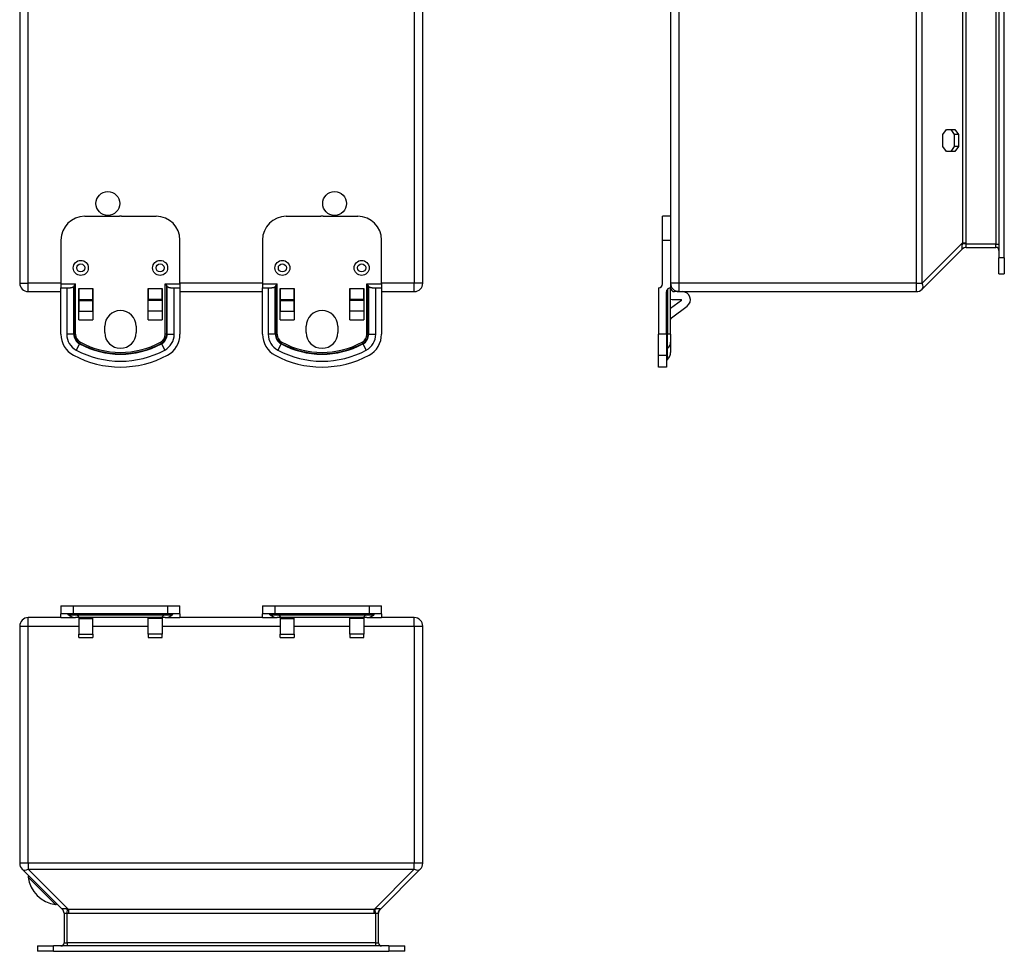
# Model space of a CAD drawing. Header units: inches. Extents: x 2.5 to 31.4, y 3 to 21.5.
# Tile 1 of 5: x 2.5 to 12.3, y 3 to 12.2. Entities that reach past the tile are written whole.
import ezdxf

# ---------------------------------------------------------------- set-up
doc = ezdxf.new("R2010")
doc.units = ezdxf.units.IN
doc.header["$MEASUREMENT"] = 0
doc.layers.add('Visible Edges(ANSI)', color=7, linetype='Continuous', lineweight=25)
doc.layers.add('Visible Tangent Edges(ANSI)', color=7, linetype='Continuous', lineweight=25)

msp = doc.modelspace()

# ---------------------------------------------------------------- linework, layer by layer
at = {"layer": 'Visible Edges(ANSI)'}
for p, q in [((2.5187, 15.4655), (2.5187, 9.6335)), ((6.5187, 9.6335), (6.5187, 15.4655)), ((8.977, 15.4655), (8.977, 9.6335)), ((12.236, 15.214), (12.236, 9.8849)), ((12.289, 9.8849), (12.289, 15.214)), ((11.6793, 11.1085), (11.7146, 11.1585)), ((11.7146, 11.1585), (11.7981, 11.1585)), ((11.796, 11.1085), (11.7606, 11.1585)), ((11.7981, 11.1585), (11.8334, 11.1085)), ((11.6793, 10.9905), (11.6793, 11.1085)), ((11.796, 10.9905), (11.796, 11.1085)), ((11.8334, 11.1085), (11.796, 11.1085)), ((11.8334, 11.1085), (11.8334, 10.9905)), ((11.7146, 10.9405), (11.6793, 10.9905)), ((11.7606, 10.9405), (11.796, 10.9905)), ((11.8334, 10.9905), (11.796, 10.9905)), ((11.8334, 10.9905), (11.7981, 10.9405)), ((11.7981, 10.9405), (11.7146, 10.9405)), ((3.1642, 10.2974), (3.5076, 10.2974)), ((3.5299, 10.2974), (3.8733, 10.2974)), ((5.1642, 10.2974), (5.5076, 10.2974)), ((5.5299, 10.2974), (5.8733, 10.2974)), ((8.8982, 10.2975), (8.8982, 10.2974)), ((8.977, 10.2975), (8.8982, 10.2975)), ((8.8982, 10.0614), (8.8982, 10.2974)), ((8.977, 10.2974), (8.8982, 10.2974)), ((2.9282, 10.0614), (2.9282, 9.6274)), ((4.1093, 9.6274), (4.1093, 10.0614)), ((4.9282, 10.0614), (4.9282, 9.6274)), ((6.1093, 9.6274), (6.1093, 10.0614)), ((8.8982, 9.6274), (8.8982, 10.0614)), ((11.4735, 9.5741), (11.8733, 9.9739)), ((11.9102, 9.9894), (12.205, 9.9894)), ((12.236, 9.7274), (12.236, 9.8849)), ((12.289, 9.8849), (12.289, 9.7274)), ((12.236, 9.7274), (12.289, 9.7274)), ((2.9282, 9.6274), (2.9282, 9.5884)), ((2.9282, 9.5884), (2.9858, 9.5884)), ((2.9282, 9.1268), (2.9282, 9.5884)), ((3.1049, 9.269), (3.1049, 9.5805)), ((3.1049, 9.5805), (3.105, 9.5805)), ((3.105, 9.5805), (3.105, 9.4705)), ((3.243, 9.4705), (3.243, 9.5805)), ((3.243, 9.5805), (3.2431, 9.5805)), ((3.2431, 9.5805), (3.2431, 9.269)), ((3.7943, 9.5805), (3.7944, 9.5805)), ((3.7943, 9.269), (3.7943, 9.5805)), ((3.7944, 9.5805), (3.7944, 9.4705)), ((3.9324, 9.5805), (3.9325, 9.5805)), ((3.9324, 9.4705), (3.9324, 9.5805)), ((3.9325, 9.5805), (3.9325, 9.269)), ((4.0516, 9.5884), (4.1093, 9.5884)), ((4.1093, 9.6274), (4.1093, 9.5884)), ((4.1093, 9.5884), (4.1093, 9.1268)), ((4.9282, 9.6274), (4.9282, 9.5884)), ((4.9282, 9.5884), (4.9858, 9.5884)), ((4.9282, 9.1268), (4.9282, 9.5884)), ((5.1049, 9.269), (5.1049, 9.5805)), ((5.1049, 9.5805), (5.105, 9.5805)), ((5.105, 9.5805), (5.105, 9.4705)), ((5.243, 9.4705), (5.243, 9.5805)), ((5.243, 9.5805), (5.2431, 9.5805)), ((5.2431, 9.5805), (5.2431, 9.269)), ((5.7943, 9.5805), (5.7944, 9.5805)), ((5.7943, 9.269), (5.7943, 9.5805)), ((5.7944, 9.5805), (5.7944, 9.4705)), ((5.9324, 9.5805), (5.9325, 9.5805)), ((5.9324, 9.4705), (5.9324, 9.5805)), ((5.9325, 9.5805), (5.9325, 9.269)), ((6.0516, 9.5884), (6.1093, 9.5884)), ((6.1093, 9.6274), (6.1093, 9.5884)), ((6.1093, 9.5884), (6.1093, 9.1268)), ((8.8592, 9.5884), (8.8592, 9.1268)), ((8.977, 9.6335), (8.977, 9.5884)), ((8.977, 9.1268), (8.977, 9.5884)), ((2.6027, 9.5495), (2.9282, 9.5495)), ((3.1049, 9.5495), (3.105, 9.5495)), ((3.243, 9.5495), (3.2431, 9.5495)), ((3.7943, 9.5495), (3.7944, 9.5495)), ((3.9324, 9.5495), (3.9325, 9.5495)), ((4.1093, 9.5495), (4.9282, 9.5495)), ((5.1049, 9.5495), (5.105, 9.5495)), ((5.243, 9.5495), (5.2431, 9.5495)), ((5.7943, 9.5495), (5.7944, 9.5495)), ((5.9324, 9.5495), (5.9325, 9.5495)), ((6.1093, 9.5495), (6.4347, 9.5495)), ((8.938, 9.1268), (8.938, 9.5494)), ((9.061, 9.5495), (9.016, 9.5495)), ((9.061, 9.5495), (11.4141, 9.5495)), ((3.105, 9.4705), (3.243, 9.4705)), ((3.105, 9.4705), (3.105, 9.4634)), ((3.105, 9.4634), (3.105, 9.3573)), ((3.243, 9.4634), (3.243, 9.4705)), ((3.243, 9.3573), (3.243, 9.4634)), ((3.9324, 9.4705), (3.7944, 9.4705)), ((3.7944, 9.4634), (3.7944, 9.4705)), ((3.7944, 9.3573), (3.7944, 9.4634)), ((3.9324, 9.4705), (3.9324, 9.4634)), ((3.9324, 9.4634), (3.9324, 9.3573)), ((5.105, 9.4705), (5.243, 9.4705)), ((5.105, 9.4705), (5.105, 9.4634)), ((5.105, 9.4634), (5.105, 9.3573)), ((5.243, 9.4634), (5.243, 9.4705)), ((5.243, 9.3573), (5.243, 9.4634)), ((5.9324, 9.4705), (5.7944, 9.4705)), ((5.7944, 9.4634), (5.7944, 9.4705)), ((5.7944, 9.3573), (5.7944, 9.4634)), ((5.9324, 9.4705), (5.9324, 9.4634)), ((5.9324, 9.4634), (5.9324, 9.3573)), ((9.0854, 9.4634), (8.977, 9.3828)), ((8.9849, 9.2903), (9.1421, 9.4071)), ((9.0082, 9.4705), (9.0831, 9.4705)), ((3.105, 9.269), (3.105, 9.3573)), ((3.243, 9.3573), (3.243, 9.269)), ((3.7944, 9.269), (3.7944, 9.3573)), ((3.9324, 9.3573), (3.9324, 9.269)), ((5.105, 9.269), (5.105, 9.3573)), ((5.243, 9.3573), (5.243, 9.269)), ((5.7944, 9.269), (5.7944, 9.3573)), ((5.9324, 9.3573), (5.9324, 9.269)), ((3.1049, 9.2745), (3.105, 9.2745)), ((3.105, 9.269), (3.1049, 9.269)), ((3.243, 9.2745), (3.2431, 9.2745)), ((3.2431, 9.269), (3.243, 9.269)), ((3.3627, 9.1435), (3.3627, 9.2055)), ((3.6747, 9.2055), (3.6747, 9.1435)), ((3.7943, 9.2745), (3.7944, 9.2745)), ((3.7944, 9.269), (3.7943, 9.269)), ((3.9324, 9.2745), (3.9325, 9.2745)), ((3.9325, 9.269), (3.9324, 9.269)), ((5.1049, 9.2745), (5.105, 9.2745)), ((5.105, 9.269), (5.1049, 9.269)), ((5.243, 9.2745), (5.2431, 9.2745)), ((5.2431, 9.269), (5.243, 9.269)), ((5.3627, 9.1435), (5.3627, 9.2055)), ((5.6747, 9.2055), (5.6747, 9.1435)), ((5.7943, 9.2745), (5.7944, 9.2745)), ((5.7944, 9.269), (5.7943, 9.269)), ((5.9324, 9.2745), (5.9325, 9.2745)), ((5.9325, 9.269), (5.9324, 9.269)), ((8.8592, 8.919), (8.8592, 9.1268)), ((8.938, 9.1268), (8.938, 8.919)), ((8.977, 9.1268), (8.977, 9.0473)), ((8.977, 9.0473), (8.977, 8.9472)), ((8.8592, 8.8014), (8.8592, 8.919)), ((8.938, 8.919), (8.938, 8.8014)), ((8.938, 8.8014), (8.8592, 8.8014)), ((8.9481, 8.8776), (8.9408, 8.8703)), ((2.9282, 6.4318), (3.0523, 6.4318)), ((2.9282, 6.4318), (2.9282, 6.3531)), ((2.9282, 6.3141), (2.9282, 6.3531)), ((3.0523, 6.3531), (2.9282, 6.3531)), ((3.0523, 6.4318), (3.9852, 6.4318)), ((3.9852, 6.3531), (3.0523, 6.3531)), ((3.9852, 6.4318), (4.1093, 6.4318)), ((4.1093, 6.3531), (3.9852, 6.3531)), ((4.1093, 6.3531), (4.1093, 6.4318)), ((4.1093, 6.3531), (4.1093, 6.3141)), ((4.9282, 6.4318), (5.0523, 6.4318)), ((4.9282, 6.4318), (4.9282, 6.3531)), ((4.9282, 6.3141), (4.9282, 6.3531)), ((5.0523, 6.3531), (4.9282, 6.3531)), ((5.0523, 6.4318), (5.9852, 6.4318)), ((5.9852, 6.3531), (5.0523, 6.3531)), ((5.9852, 6.4318), (6.1093, 6.4318)), ((6.1093, 6.3531), (5.9852, 6.3531)), ((6.1093, 6.3531), (6.1093, 6.4318)), ((6.1093, 6.3531), (6.1093, 6.3141)), ((2.9282, 6.3141), (2.6027, 6.3141)), ((2.9282, 6.3141), (3.074, 6.3141)), ((3.0044, 6.3429), (2.9971, 6.3502)), ((3.1214, 6.3141), (3.074, 6.3141)), ((3.105, 6.3141), (3.105, 6.3062)), ((3.105, 6.3062), (3.105, 6.149)), ((3.9161, 6.3141), (3.1214, 6.3141)), ((3.243, 6.3062), (3.243, 6.3141)), ((3.243, 6.149), (3.243, 6.3062)), ((3.7944, 6.3062), (3.7944, 6.3141)), ((3.7944, 6.149), (3.7944, 6.3062)), ((3.9635, 6.3141), (3.9161, 6.3141)), ((3.9324, 6.3141), (3.9324, 6.3062)), ((3.9324, 6.3062), (3.9324, 6.149)), ((3.9635, 6.3141), (4.1093, 6.3141)), ((4.0331, 6.3429), (4.0404, 6.3502)), ((4.9282, 6.3141), (4.1093, 6.3141)), ((4.9282, 6.3141), (5.074, 6.3141)), ((5.0044, 6.3429), (4.9971, 6.3502)), ((5.1214, 6.3141), (5.074, 6.3141)), ((5.105, 6.3141), (5.105, 6.3062)), ((5.105, 6.3062), (5.105, 6.149)), ((5.9161, 6.3141), (5.1214, 6.3141)), ((5.243, 6.3062), (5.243, 6.3141)), ((5.243, 6.149), (5.243, 6.3062)), ((5.7944, 6.3062), (5.7944, 6.3141)), ((5.7944, 6.149), (5.7944, 6.3062)), ((5.9635, 6.3141), (5.9161, 6.3141)), ((5.9324, 6.3141), (5.9324, 6.3062)), ((5.9324, 6.3062), (5.9324, 6.149)), ((5.9635, 6.3141), (6.1093, 6.3141)), ((6.0331, 6.3429), (6.0404, 6.3502)), ((6.4347, 6.3141), (6.1093, 6.3141)), ((2.5187, 6.2301), (2.5187, 3.8769)), ((6.5187, 3.8769), (6.5187, 6.2301)), ((3.105, 6.1171), (3.105, 6.149)), ((3.105, 6.1171), (3.243, 6.1171)), ((3.243, 6.149), (3.243, 6.1171)), ((3.7944, 6.149), (3.7944, 6.1171)), ((3.7944, 6.1171), (3.9324, 6.1171)), ((3.9324, 6.1171), (3.9324, 6.149)), ((5.105, 6.1171), (5.105, 6.149)), ((5.105, 6.1171), (5.243, 6.1171)), ((5.243, 6.149), (5.243, 6.1171)), ((5.7944, 6.149), (5.7944, 6.1171)), ((5.7944, 6.1171), (5.9324, 6.1171)), ((5.9324, 6.1171), (5.9324, 6.149)), ((2.5433, 3.8175), (2.9431, 3.4177)), ((6.0943, 3.4177), (6.4941, 3.8175)), ((2.9587, 3.3808), (2.9587, 3.0861)), ((6.0788, 3.0861), (6.0788, 3.3808)), ((2.6967, 3.0551), (2.8542, 3.0551)), ((2.6967, 3.0551), (2.6967, 3.0021)), ((6.1833, 3.0551), (2.8542, 3.0551)), ((6.1833, 3.0551), (6.3408, 3.0551)), ((6.3408, 3.0021), (6.3408, 3.0551)), ((2.8542, 3.0021), (2.6967, 3.0021)), ((2.8542, 3.0021), (6.1833, 3.0021)), ((6.3408, 3.0021), (6.1833, 3.0021))]:
    msp.add_line(p, q, dxfattribs=at)
at = {"layer": 'Visible Edges(ANSI)', "flags": 128}
for points in [[(2.9858, 9.5884), (2.989, 9.5884), (2.9923, 9.5884), (2.9956, 9.5884), (2.9989, 9.5884), (3.0022, 9.5884), (3.0055, 9.5885), (3.0089, 9.5885), (3.0122, 9.5886), (3.0154, 9.5887), (3.0186, 9.5888), (3.0218, 9.589), (3.0249, 9.5893), (3.0279, 9.5896), (3.0308, 9.59), (3.0336, 9.5904), (3.0363, 9.591), (3.039, 9.5917), (3.0417, 9.5926), (3.0444, 9.5936), (3.047, 9.5948), (3.0494, 9.5961), (3.0516, 9.5976), (3.0536, 9.5993), (3.0554, 9.6012)], [(3.0598, 9.607), (3.0603, 9.6078), (3.0608, 9.6086), (3.0613, 9.6094), (3.0619, 9.6102), (3.0624, 9.6111), (3.063, 9.6119), (3.0635, 9.6128), (3.0641, 9.6136), (3.0647, 9.6145), (3.0653, 9.6153), (3.0659, 9.6162), (3.0665, 9.6171), (3.0671, 9.618), (3.0677, 9.6188), (3.0683, 9.6197), (3.0689, 9.6206), (3.0695, 9.6215), (3.0702, 9.6223), (3.0708, 9.6232), (3.0714, 9.6241), (3.072, 9.6249), (3.0726, 9.6258), (3.0732, 9.6266), (3.0738, 9.6274)], [(3.9637, 9.6274), (3.9643, 9.6266), (3.9649, 9.6258), (3.9655, 9.6249), (3.9661, 9.6241), (3.9667, 9.6232), (3.9673, 9.6223), (3.9679, 9.6215), (3.9685, 9.6206), (3.9692, 9.6197), (3.9698, 9.6188), (3.9704, 9.618), (3.971, 9.6171), (3.9716, 9.6162), (3.9722, 9.6153), (3.9728, 9.6145), (3.9734, 9.6136), (3.9739, 9.6128), (3.9745, 9.6119), (3.9751, 9.6111), (3.9756, 9.6102), (3.9761, 9.6094), (3.9766, 9.6086), (3.9771, 9.6078), (3.9776, 9.607)], [(3.982, 9.6012), (3.9839, 9.5993), (3.9859, 9.5976), (3.9881, 9.5961), (3.9905, 9.5948), (3.9931, 9.5936), (3.9957, 9.5926), (3.9984, 9.5917), (4.0012, 9.591), (4.0039, 9.5904), (4.0067, 9.59), (4.0096, 9.5896), (4.0126, 9.5893), (4.0157, 9.589), (4.0188, 9.5888), (4.0221, 9.5887), (4.0253, 9.5886), (4.0286, 9.5885), (4.0319, 9.5885), (4.0353, 9.5884), (4.0386, 9.5884), (4.0419, 9.5884), (4.0452, 9.5884), (4.0484, 9.5884), (4.0516, 9.5884)], [(4.9858, 9.5884), (4.989, 9.5884), (4.9923, 9.5884), (4.9956, 9.5884), (4.9989, 9.5884), (5.0022, 9.5884), (5.0055, 9.5885), (5.0089, 9.5885), (5.0122, 9.5886), (5.0154, 9.5887), (5.0186, 9.5888), (5.0218, 9.589), (5.0249, 9.5893), (5.0279, 9.5896), (5.0308, 9.59), (5.0336, 9.5904), (5.0363, 9.591), (5.039, 9.5917), (5.0417, 9.5926), (5.0444, 9.5936), (5.047, 9.5948), (5.0494, 9.5961), (5.0516, 9.5976), (5.0536, 9.5993), (5.0554, 9.6012)], [(5.0598, 9.607), (5.0603, 9.6078), (5.0608, 9.6086), (5.0613, 9.6094), (5.0619, 9.6102), (5.0624, 9.6111), (5.063, 9.6119), (5.0635, 9.6128), (5.0641, 9.6136), (5.0647, 9.6145), (5.0653, 9.6153), (5.0659, 9.6162), (5.0665, 9.6171), (5.0671, 9.618), (5.0677, 9.6188), (5.0683, 9.6197), (5.0689, 9.6206), (5.0695, 9.6215), (5.0702, 9.6223), (5.0708, 9.6232), (5.0714, 9.6241), (5.072, 9.6249), (5.0726, 9.6258), (5.0732, 9.6266), (5.0738, 9.6274)], [(5.9637, 9.6274), (5.9643, 9.6266), (5.9649, 9.6258), (5.9655, 9.6249), (5.9661, 9.6241), (5.9667, 9.6232), (5.9673, 9.6223), (5.9679, 9.6215), (5.9685, 9.6206), (5.9692, 9.6197), (5.9698, 9.6188), (5.9704, 9.618), (5.971, 9.6171), (5.9716, 9.6162), (5.9722, 9.6153), (5.9728, 9.6145), (5.9734, 9.6136), (5.9739, 9.6128), (5.9745, 9.6119), (5.9751, 9.6111), (5.9756, 9.6102), (5.9761, 9.6094), (5.9766, 9.6086), (5.9771, 9.6078), (5.9776, 9.607)], [(5.982, 9.6012), (5.9839, 9.5993), (5.9859, 9.5976), (5.9881, 9.5961), (5.9905, 9.5948), (5.9931, 9.5936), (5.9957, 9.5926), (5.9984, 9.5917), (6.0012, 9.591), (6.0039, 9.5904), (6.0067, 9.59), (6.0096, 9.5896), (6.0126, 9.5893), (6.0157, 9.589), (6.0188, 9.5888), (6.0221, 9.5887), (6.0253, 9.5886), (6.0286, 9.5885), (6.0319, 9.5885), (6.0353, 9.5884), (6.0386, 9.5884), (6.0419, 9.5884), (6.0452, 9.5884), (6.0484, 9.5884), (6.0516, 9.5884)]]:
    msp.add_lwpolyline(points, dxfattribs=at)
at = {"layer": 'Visible Edges(ANSI)'}
for centre, radius in [((3.3937, 10.4245), 0.1181), ((3.3937, 10.4245), 0.118), ((5.6437, 10.4245), 0.1181), ((5.6437, 10.4245), 0.118)]:
    msp.add_circle(centre, radius, dxfattribs=at)
for centre, radius, start, end in [((3.1642, 10.0614), 0.236, 90, 180), ((3.5187, 9.3135), 0.984, 89.35169, 90.64831), ((3.8733, 10.0614), 0.236, 0, 90), ((5.1642, 10.0614), 0.236, 90, 180), ((5.5187, 9.3135), 0.984, 89.35169, 90.64831), ((5.8733, 10.0614), 0.236, 0, 90), ((11.9108, 9.9364), 0.053, 90, 135), ((12.205, 9.9584), 0.031, 0, 90), ((2.6027, 9.6335), 0.084, 180, 270), ((3.0266, 9.6274), 0.039, 317.66173, 328.44779), ((4.0109, 9.6274), 0.039, 211.55221, 222.33827), ((5.0266, 9.6274), 0.039, 317.66173, 328.44779), ((6.0109, 9.6274), 0.039, 211.55221, 222.33827), ((6.4347, 9.6335), 0.084, 270, 0), ((8.8592, 9.6274), 0.039, 270, 0), ((8.977, 9.5494), 0.039, 90, 180), ((9.061, 9.6335), 0.084, 180, 270), ((9.016, 9.5885), 0.039, 180, 270), ((9.095, 9.4705), 0.079, 306.61444, 90), ((11.4141, 9.6335), 0.084, 270, 315), ((9.0082, 9.5805), 0.11, 253.49014, 270), ((9.0831, 9.4665), 0.00394, 306.61444, 90), ((3.5187, 9.2055), 0.156, 0, 180), ((5.5187, 9.2055), 0.156, 0, 180), ((8.9966, 9.2745), 0.0197, 126.61444, 180), ((3.1642, 9.1268), 0.236, 180, 241.70581), ((3.5187, 9.1435), 0.156, 180, 0), ((3.8733, 9.1268), 0.236, 298.29419, 0), ((5.1642, 9.1268), 0.236, 180, 241.70581), ((5.5187, 9.1435), 0.156, 180, 0), ((5.8733, 9.1268), 0.236, 298.29419, 0), ((3.5187, 9.7854), 0.984, 241.70581, 298.29419), ((5.5187, 9.7854), 0.984, 241.70581, 298.29419), ((8.8785, 8.9472), 0.0984, 315, 0), ((8.9478, 8.8634), 0.00984, 135, 180), ((2.9901, 6.3433), 0.00984, 45, 90), ((4.0474, 6.3433), 0.00984, 90, 135), ((4.9901, 6.3433), 0.00984, 45, 90), ((6.0474, 6.3433), 0.00984, 90, 135), ((2.6027, 6.2301), 0.084, 90, 180), ((3.074, 6.4125), 0.0984, 225, 270), ((3.9635, 6.4125), 0.0984, 270, 315), ((5.074, 6.4125), 0.0984, 225, 270), ((5.9635, 6.4125), 0.0984, 270, 315), ((6.4347, 6.2301), 0.084, 0, 90), ((2.6027, 3.8769), 0.084, 180, 225), ((6.4347, 3.8769), 0.084, 315, 0), ((2.6092, 3.7405), 0.00787, 45, 188.1301), ((2.921, 3.7851), 0.3228, 188.1301, 261.8699), ((2.8765, 3.4733), 0.00787, 261.8699, 45), ((2.9057, 3.3803), 0.053, 0, 45), ((6.1318, 3.3803), 0.053, 135, 180), ((2.9277, 3.0861), 0.031, 270, 0), ((6.1098, 3.0861), 0.031, 180, 270)]:
    msp.add_arc(centre, radius, start, end, dxfattribs=at)
at = {"layer": 'Visible Tangent Edges(ANSI)'}
for p, q in [((2.6027, 9.6335), (2.6027, 15.4655)), ((6.4347, 15.4655), (6.4347, 9.6335)), ((9.061, 9.6335), (9.061, 15.4655)), ((11.4141, 15.4655), (11.4141, 9.6335)), ((11.4735, 9.6335), (11.4735, 15.4655)), ((11.8733, 15.0657), (11.8733, 10.0333)), ((11.9108, 10.0333), (11.9108, 15.0657)), ((12.205, 15.0785), (12.205, 10.0204)), ((8.8982, 10.0614), (8.977, 10.0614)), ((11.8733, 10.0333), (11.4735, 9.6335)), ((11.9102, 10.0204), (11.8712, 10.0236)), ((11.8733, 10.0333), (11.9108, 10.0333)), ((12.205, 10.0204), (11.9102, 10.0204)), ((12.205, 10.0204), (12.236, 10.0204)), ((12.205, 9.9894), (12.205, 10.0204)), ((12.289, 9.8849), (12.236, 9.8849)), ((2.5187, 9.6335), (2.6027, 9.6335)), ((2.6027, 9.5495), (2.6027, 9.6335)), ((2.9282, 9.6335), (2.6027, 9.6335)), ((2.9282, 9.6274), (3.0738, 9.6274)), ((2.9858, 9.5884), (2.9858, 9.1268)), ((3.0554, 9.1268), (3.0554, 9.6012)), ((3.0598, 9.1268), (3.0598, 9.607)), ((3.0738, 9.1268), (3.0738, 9.6274)), ((3.105, 9.5805), (3.243, 9.5805)), ((3.7944, 9.5805), (3.9324, 9.5805)), ((3.9637, 9.6274), (4.1093, 9.6274)), ((3.9637, 9.1268), (3.9637, 9.6274)), ((3.9776, 9.1268), (3.9776, 9.607)), ((3.982, 9.1268), (3.982, 9.6012)), ((4.0516, 9.1268), (4.0516, 9.5884)), ((4.9282, 9.6335), (4.1093, 9.6335)), ((4.9282, 9.6274), (5.0738, 9.6274)), ((4.9858, 9.5884), (4.9858, 9.1268)), ((5.0554, 9.1268), (5.0554, 9.6012)), ((5.0598, 9.1268), (5.0598, 9.607)), ((5.0738, 9.1268), (5.0738, 9.6274)), ((5.105, 9.5805), (5.243, 9.5805)), ((5.7944, 9.5805), (5.9324, 9.5805)), ((5.9637, 9.6274), (6.1093, 9.6274)), ((5.9637, 9.1268), (5.9637, 9.6274)), ((5.9776, 9.1268), (5.9776, 9.607)), ((5.982, 9.1268), (5.982, 9.6012)), ((6.0516, 9.1268), (6.0516, 9.5884)), ((6.4347, 9.6335), (6.1093, 9.6335)), ((6.5187, 9.6335), (6.4347, 9.6335)), ((6.4347, 9.5495), (6.4347, 9.6335)), ((8.9481, 9.5757), (8.9481, 9.1268)), ((9.061, 9.6335), (8.977, 9.6335)), ((9.061, 9.5495), (9.061, 9.6335)), ((11.4141, 9.6335), (9.061, 9.6335)), ((11.4141, 9.6335), (11.4141, 9.5495)), ((11.4141, 9.6335), (11.4735, 9.6335)), ((8.9408, 9.1268), (8.9408, 9.5641)), ((3.105, 9.4634), (3.243, 9.4634)), ((3.9324, 9.4634), (3.7944, 9.4634)), ((5.105, 9.4634), (5.243, 9.4634)), ((5.9324, 9.4634), (5.7944, 9.4634)), ((3.105, 9.3573), (3.243, 9.3573)), ((3.9324, 9.3573), (3.7944, 9.3573)), ((5.105, 9.3573), (5.243, 9.3573)), ((5.9324, 9.3573), (5.7944, 9.3573)), ((3.105, 9.269), (3.243, 9.269)), ((3.7944, 9.269), (3.9324, 9.269)), ((5.105, 9.269), (5.243, 9.269)), ((5.7944, 9.269), (5.9324, 9.269)), ((3.0554, 9.1268), (2.9858, 9.1268)), ((3.0554, 9.1268), (3.0598, 9.1268)), ((3.0598, 9.1268), (3.0738, 9.1268)), ((3.9776, 9.1268), (3.9637, 9.1268)), ((3.982, 9.1268), (3.9776, 9.1268)), ((3.982, 9.1268), (4.0516, 9.1268)), ((5.0554, 9.1268), (4.9858, 9.1268)), ((5.0554, 9.1268), (5.0598, 9.1268)), ((5.0598, 9.1268), (5.0738, 9.1268)), ((5.9776, 9.1268), (5.9637, 9.1268)), ((5.982, 9.1268), (5.9776, 9.1268)), ((5.982, 9.1268), (6.0516, 9.1268)), ((8.938, 9.1268), (8.8592, 9.1268)), ((8.938, 9.1268), (8.9408, 9.1268)), ((8.9408, 9.1268), (8.9408, 8.9796)), ((8.9481, 9.1268), (8.9408, 9.1268)), ((8.977, 9.1268), (8.9481, 9.1268)), ((8.9481, 8.9861), (8.9481, 9.1268)), ((3.1126, 9.031), (3.0796, 8.9698)), ((3.1126, 9.031), (3.1147, 9.0349)), ((3.1147, 9.0349), (3.1213, 9.0472)), ((3.9227, 9.0349), (3.9161, 9.0472)), ((3.9248, 9.031), (3.9227, 9.0349)), ((3.9248, 9.031), (3.9578, 8.9698)), ((5.1126, 9.031), (5.0796, 8.9698)), ((5.1126, 9.031), (5.1147, 9.0349)), ((5.1147, 9.0349), (5.1213, 9.0472)), ((5.9227, 9.0349), (5.9161, 9.0472)), ((5.9248, 9.031), (5.9227, 9.0349)), ((5.9248, 9.031), (5.9578, 8.9698)), ((8.8592, 8.919), (8.938, 8.919)), ((8.9481, 8.9861), (8.9408, 8.9796)), ((8.9408, 8.9796), (8.9408, 8.8703)), ((8.9481, 8.8776), (8.9481, 8.9861)), ((3.0523, 6.3531), (3.0523, 6.4318)), ((3.9852, 6.4318), (3.9852, 6.3531)), ((5.0523, 6.3531), (5.0523, 6.4318)), ((5.9852, 6.4318), (5.9852, 6.3531)), ((2.6027, 6.2301), (2.6027, 6.3141)), ((3.085, 6.3502), (2.9971, 6.3502)), ((3.0044, 6.3429), (3.0884, 6.3429)), ((3.9525, 6.3502), (3.085, 6.3502)), ((3.0884, 6.3429), (3.085, 6.3502)), ((3.0884, 6.3429), (3.949, 6.3429)), ((3.105, 6.3062), (3.243, 6.3062)), ((3.9324, 6.3062), (3.7944, 6.3062)), ((3.949, 6.3429), (3.9525, 6.3502)), ((3.949, 6.3429), (4.0331, 6.3429)), ((4.0404, 6.3502), (3.9525, 6.3502)), ((5.085, 6.3502), (4.9971, 6.3502)), ((5.0044, 6.3429), (5.0884, 6.3429)), ((5.9525, 6.3502), (5.085, 6.3502)), ((5.0884, 6.3429), (5.085, 6.3502)), ((5.0884, 6.3429), (5.949, 6.3429)), ((5.105, 6.3062), (5.243, 6.3062)), ((5.9324, 6.3062), (5.7944, 6.3062)), ((5.949, 6.3429), (5.9525, 6.3502)), ((5.949, 6.3429), (6.0331, 6.3429)), ((6.0404, 6.3502), (5.9525, 6.3502)), ((6.4347, 6.2301), (6.4347, 6.3141)), ((2.5187, 6.2301), (2.6027, 6.2301)), ((2.6027, 3.8769), (2.6027, 6.2301)), ((2.6027, 6.2301), (3.105, 6.2301)), ((3.243, 6.2301), (3.7944, 6.2301)), ((3.9324, 6.2301), (5.105, 6.2301)), ((5.243, 6.2301), (5.7944, 6.2301)), ((5.9324, 6.2301), (6.4347, 6.2301)), ((6.4347, 6.2301), (6.5187, 6.2301)), ((6.4347, 6.2301), (6.4347, 3.8769)), ((3.105, 6.149), (3.243, 6.149)), ((3.9324, 6.149), (3.7944, 6.149)), ((5.105, 6.149), (5.243, 6.149)), ((5.9324, 6.149), (5.7944, 6.149)), ((2.6027, 3.8769), (2.5187, 3.8769)), ((2.6027, 3.8769), (2.6027, 3.8175)), ((6.4347, 3.8769), (2.6027, 3.8769)), ((3.0025, 3.4177), (2.6027, 3.8175)), ((2.6027, 3.8175), (6.4347, 3.8175)), ((6.4347, 3.8175), (6.0349, 3.4177)), ((6.5187, 3.8769), (6.4347, 3.8769)), ((6.4347, 3.8175), (6.4347, 3.8769)), ((2.8753, 3.4655), (2.6014, 3.7394)), ((2.9897, 3.3808), (2.9929, 3.4198)), ((6.0478, 3.3808), (6.0446, 3.4198)), ((2.9897, 3.0861), (2.9897, 3.3808)), ((3.0025, 3.4177), (3.0025, 3.3803)), ((6.0349, 3.4177), (3.0025, 3.4177)), ((3.0025, 3.3803), (6.0349, 3.3803)), ((6.0349, 3.3803), (6.0349, 3.4177)), ((6.0478, 3.3808), (6.0478, 3.0861)), ((2.8542, 3.0021), (2.8542, 3.0551)), ((2.9587, 3.0861), (2.9897, 3.0861)), ((2.9897, 3.0861), (2.9897, 3.0551)), ((6.0478, 3.0861), (2.9897, 3.0861)), ((6.0478, 3.0861), (6.0478, 3.0551)), ((6.0478, 3.0861), (6.0788, 3.0861)), ((6.1833, 3.0551), (6.1833, 3.0021))]:
    msp.add_line(p, q, dxfattribs=at)
at = {"layer": 'Visible Tangent Edges(ANSI)', "flags": 128}
for points in [[(11.8712, 10.0236), (11.8703, 10.0195), (11.8694, 10.0155), (11.8687, 10.0116), (11.8681, 10.0078), (11.8676, 10.0041), (11.8672, 10.0005), (11.8669, 9.9971), (11.8666, 9.9938), (11.8664, 9.9907), (11.8663, 9.9878), (11.8662, 9.9851), (11.8662, 9.9826), (11.8662, 9.9803), (11.8663, 9.9783), (11.8664, 9.9765), (11.8666, 9.9749), (11.8669, 9.9736), (11.8672, 9.9726), (11.8676, 9.9718), (11.8681, 9.9713), (11.8687, 9.9711), (11.8694, 9.9712), (11.8703, 9.9715), (11.8712, 9.9721)], [(11.8733, 10.0333), (11.8732, 10.0329), (11.8732, 10.0325), (11.8731, 10.0321), (11.873, 10.0317), (11.8729, 10.0313), (11.8729, 10.0309), (11.8728, 10.0305), (11.8727, 10.0301), (11.8726, 10.0297), (11.8725, 10.0293), (11.8725, 10.0289), (11.8724, 10.0285), (11.8723, 10.0281), (11.8722, 10.0277), (11.8721, 10.0273), (11.872, 10.0269), (11.8719, 10.0265), (11.8718, 10.0261), (11.8717, 10.0257), (11.8716, 10.0253), (11.8715, 10.0249), (11.8714, 10.0244), (11.8713, 10.024), (11.8712, 10.0236)], [(11.8712, 9.9721), (11.8713, 9.9722), (11.8714, 9.9723), (11.8715, 9.9724), (11.8716, 9.9724), (11.8717, 9.9725), (11.8718, 9.9726), (11.8719, 9.9727), (11.872, 9.9727), (11.8721, 9.9728), (11.8722, 9.9729), (11.8723, 9.9729), (11.8724, 9.973), (11.8725, 9.9731), (11.8725, 9.9732), (11.8726, 9.9732), (11.8727, 9.9733), (11.8728, 9.9734), (11.8729, 9.9734), (11.8729, 9.9735), (11.873, 9.9736), (11.8731, 9.9737), (11.8732, 9.9737), (11.8732, 9.9738), (11.8733, 9.9739)], [(11.9102, 9.9894), (11.9099, 9.9895), (11.9096, 9.9897), (11.9094, 9.99), (11.9093, 9.9904), (11.9093, 9.991), (11.9093, 9.9917), (11.9093, 9.9926), (11.9093, 9.9935), (11.9094, 9.9946), (11.9094, 9.9958), (11.9094, 9.9971), (11.9094, 9.9985), (11.9094, 9.9999), (11.9094, 10.0015), (11.9094, 10.0032), (11.9093, 10.0049), (11.9093, 10.0067), (11.9093, 10.0085), (11.9093, 10.0104), (11.9093, 10.0124), (11.9094, 10.0144), (11.9096, 10.0164), (11.9099, 10.0184), (11.9102, 10.0204)], [(11.9102, 10.0204), (11.9103, 10.0209), (11.9103, 10.0215), (11.9104, 10.022), (11.9104, 10.0225), (11.9104, 10.0231), (11.9105, 10.0236), (11.9105, 10.0241), (11.9105, 10.0247), (11.9106, 10.0252), (11.9106, 10.0258), (11.9106, 10.0263), (11.9107, 10.0268), (11.9107, 10.0274), (11.9107, 10.0279), (11.9107, 10.0284), (11.9107, 10.029), (11.9107, 10.0295), (11.9108, 10.03), (11.9108, 10.0306), (11.9108, 10.0311), (11.9108, 10.0317), (11.9108, 10.0322), (11.9108, 10.0327), (11.9108, 10.0333)], [(2.9929, 3.4198), (2.9888, 3.4208), (2.9848, 3.4216), (2.9809, 3.4223), (2.977, 3.4229), (2.9733, 3.4234), (2.9698, 3.4239), (2.9663, 3.4242), (2.9631, 3.4245), (2.96, 3.4247), (2.9571, 3.4248), (2.9544, 3.4249), (2.9519, 3.4249), (2.9496, 3.4249), (2.9476, 3.4248), (2.9458, 3.4247), (2.9442, 3.4245), (2.9429, 3.4242), (2.9419, 3.4239), (2.9411, 3.4234), (2.9406, 3.4229), (2.9404, 3.4223), (2.9404, 3.4216), (2.9408, 3.4208), (2.9414, 3.4198)], [(2.9414, 3.4198), (2.9415, 3.4197), (2.9416, 3.4196), (2.9416, 3.4195), (2.9417, 3.4194), (2.9418, 3.4193), (2.9419, 3.4192), (2.9419, 3.4191), (2.942, 3.419), (2.9421, 3.4189), (2.9421, 3.4189), (2.9422, 3.4188), (2.9423, 3.4187), (2.9424, 3.4186), (2.9424, 3.4185), (2.9425, 3.4184), (2.9426, 3.4183), (2.9427, 3.4183), (2.9427, 3.4182), (2.9428, 3.4181), (2.9429, 3.418), (2.9429, 3.418), (2.943, 3.4179), (2.9431, 3.4178), (2.9431, 3.4177)], [(3.0025, 3.4177), (3.0021, 3.4178), (3.0017, 3.4179), (3.0013, 3.418), (3.0009, 3.418), (3.0005, 3.4181), (3.0001, 3.4182), (2.9997, 3.4183), (2.9993, 3.4183), (2.9989, 3.4184), (2.9985, 3.4185), (2.9981, 3.4186), (2.9977, 3.4187), (2.9973, 3.4188), (2.9969, 3.4189), (2.9965, 3.4189), (2.9961, 3.419), (2.9957, 3.4191), (2.9953, 3.4192), (2.9949, 3.4193), (2.9945, 3.4194), (2.9941, 3.4195), (2.9937, 3.4196), (2.9933, 3.4197), (2.9929, 3.4198)], [(6.0446, 3.4198), (6.0442, 3.4197), (6.0438, 3.4196), (6.0433, 3.4195), (6.0429, 3.4194), (6.0425, 3.4193), (6.0421, 3.4192), (6.0417, 3.4191), (6.0413, 3.419), (6.0409, 3.4189), (6.0405, 3.4189), (6.0401, 3.4188), (6.0397, 3.4187), (6.0393, 3.4186), (6.0389, 3.4185), (6.0385, 3.4184), (6.0381, 3.4183), (6.0377, 3.4183), (6.0373, 3.4182), (6.0369, 3.4181), (6.0365, 3.418), (6.0361, 3.418), (6.0357, 3.4179), (6.0353, 3.4178), (6.0349, 3.4177)], [(6.0961, 3.4198), (6.0967, 3.4208), (6.097, 3.4216), (6.0971, 3.4223), (6.0969, 3.4229), (6.0964, 3.4234), (6.0956, 3.4239), (6.0945, 3.4242), (6.0932, 3.4245), (6.0917, 3.4247), (6.0899, 3.4248), (6.0878, 3.4249), (6.0856, 3.4249), (6.0831, 3.4249), (6.0804, 3.4248), (6.0775, 3.4247), (6.0744, 3.4245), (6.0711, 3.4242), (6.0677, 3.4239), (6.0641, 3.4234), (6.0604, 3.4229), (6.0566, 3.4223), (6.0527, 3.4216), (6.0486, 3.4208), (6.0446, 3.4198)], [(6.0788, 3.3808), (6.0788, 3.3826), (6.0789, 3.3845), (6.0791, 3.3863), (6.0793, 3.3881), (6.0796, 3.3899), (6.0799, 3.3917), (6.0804, 3.3935), (6.0808, 3.3953), (6.0814, 3.397), (6.0819, 3.3987), (6.0826, 3.4004), (6.0833, 3.4021), (6.0841, 3.4038), (6.0849, 3.4054), (6.0858, 3.407), (6.0867, 3.4086), (6.0877, 3.4101), (6.0888, 3.4116), (6.0899, 3.4131), (6.091, 3.4145), (6.0922, 3.4159), (6.0934, 3.4173), (6.0947, 3.4186), (6.0961, 3.4198)], [(6.0943, 3.4177), (6.0944, 3.4178), (6.0945, 3.4179), (6.0945, 3.418), (6.0946, 3.418), (6.0947, 3.4181), (6.0947, 3.4182), (6.0948, 3.4183), (6.0949, 3.4183), (6.095, 3.4184), (6.095, 3.4185), (6.0951, 3.4186), (6.0952, 3.4187), (6.0953, 3.4188), (6.0953, 3.4189), (6.0954, 3.4189), (6.0955, 3.419), (6.0955, 3.4191), (6.0956, 3.4192), (6.0957, 3.4193), (6.0958, 3.4194), (6.0958, 3.4195), (6.0959, 3.4196), (6.096, 3.4197), (6.0961, 3.4198)], [(2.9587, 3.3808), (2.9587, 3.3812), (2.9589, 3.3815), (2.9593, 3.3816), (2.9597, 3.3817), (2.9603, 3.3818), (2.961, 3.3818), (2.9619, 3.3818), (2.9628, 3.3817), (2.9639, 3.3817), (2.9651, 3.3817), (2.9664, 3.3816), (2.9677, 3.3816), (2.9692, 3.3816), (2.9708, 3.3817), (2.9724, 3.3817), (2.9742, 3.3817), (2.976, 3.3818), (2.9778, 3.3818), (2.9797, 3.3818), (2.9816, 3.3817), (2.9836, 3.3816), (2.9856, 3.3815), (2.9876, 3.3812), (2.9897, 3.3808)], [(2.9897, 3.3808), (2.9902, 3.3808), (2.9907, 3.3807), (2.9913, 3.3807), (2.9918, 3.3807), (2.9923, 3.3806), (2.9929, 3.3806), (2.9934, 3.3805), (2.994, 3.3805), (2.9945, 3.3805), (2.995, 3.3805), (2.9956, 3.3804), (2.9961, 3.3804), (2.9966, 3.3804), (2.9972, 3.3804), (2.9977, 3.3803), (2.9982, 3.3803), (2.9988, 3.3803), (2.9993, 3.3803), (2.9999, 3.3803), (3.0004, 3.3803), (3.0009, 3.3803), (3.0015, 3.3803), (3.002, 3.3803), (3.0025, 3.3803)], [(6.0349, 3.3803), (6.0355, 3.3803), (6.036, 3.3803), (6.0365, 3.3803), (6.0371, 3.3803), (6.0376, 3.3803), (6.0382, 3.3803), (6.0387, 3.3803), (6.0392, 3.3803), (6.0398, 3.3803), (6.0403, 3.3804), (6.0408, 3.3804), (6.0414, 3.3804), (6.0419, 3.3804), (6.0424, 3.3805), (6.043, 3.3805), (6.0435, 3.3805), (6.0441, 3.3805), (6.0446, 3.3806), (6.0451, 3.3806), (6.0457, 3.3807), (6.0462, 3.3807), (6.0467, 3.3807), (6.0473, 3.3808), (6.0478, 3.3808)], [(6.0478, 3.3808), (6.0498, 3.3812), (6.0518, 3.3815), (6.0538, 3.3816), (6.0558, 3.3817), (6.0578, 3.3818), (6.0597, 3.3818), (6.0615, 3.3818), (6.0633, 3.3817), (6.065, 3.3817), (6.0667, 3.3817), (6.0682, 3.3816), (6.0697, 3.3816), (6.0711, 3.3816), (6.0724, 3.3817), (6.0736, 3.3817), (6.0746, 3.3817), (6.0756, 3.3818), (6.0764, 3.3818), (6.0772, 3.3818), (6.0778, 3.3817), (6.0782, 3.3816), (6.0785, 3.3815), (6.0787, 3.3812), (6.0788, 3.3808)]]:
    msp.add_lwpolyline(points, dxfattribs=at)
at = {"layer": 'Visible Tangent Edges(ANSI)'}
for centre, radius in [((3.1252, 9.7854), 0.0744), ((3.1252, 9.7854), 0.0399), ((3.9122, 9.7854), 0.0744), ((3.9122, 9.7854), 0.0399), ((5.1252, 9.7854), 0.0744), ((5.1252, 9.7854), 0.0399), ((5.9122, 9.7854), 0.0744), ((5.9122, 9.7854), 0.0399)]:
    msp.add_circle(centre, radius, dxfattribs=at)
for centre, radius, start, end in [((3.1642, 9.1268), 0.1783, 180, 241.70581), ((3.1642, 9.1268), 0.1087, 180, 241.70581), ((3.1642, 9.1268), 0.1043, 180, 241.70581), ((3.1642, 9.1268), 0.0904, 180, 241.70581), ((3.8733, 9.1268), 0.0904, 298.29419, 0), ((3.8733, 9.1268), 0.1043, 298.29419, 0), ((3.8733, 9.1268), 0.1087, 298.29419, 0), ((3.8733, 9.1268), 0.1783, 298.29419, 0), ((5.1642, 9.1268), 0.1783, 180, 241.70581), ((5.1642, 9.1268), 0.1087, 180, 241.70581), ((5.1642, 9.1268), 0.1043, 180, 241.70581), ((5.1642, 9.1268), 0.0904, 180, 241.70581), ((5.8733, 9.1268), 0.0904, 298.29419, 0), ((5.8733, 9.1268), 0.1043, 298.29419, 0), ((5.8733, 9.1268), 0.1087, 298.29419, 0), ((5.8733, 9.1268), 0.1783, 298.29419, 0), ((3.5187, 9.7854), 0.8567, 241.70581, 298.29419), ((3.5187, 9.7854), 0.8523, 241.70581, 298.29419), ((3.5187, 9.7854), 0.8384, 241.70581, 298.29419), ((5.5187, 9.7854), 0.8567, 241.70581, 298.29419), ((5.5187, 9.7854), 0.8523, 241.70581, 298.29419), ((5.5187, 9.7854), 0.8384, 241.70581, 298.29419), ((3.5187, 9.7854), 0.9263, 241.70581, 298.29419), ((5.5187, 9.7854), 0.9263, 241.70581, 298.29419)]:
    msp.add_arc(centre, radius, start, end, dxfattribs=at)
for centre, major_axis, ratio, start_param, end_param in [((11.9102, 9.9364), (0, 0.053), 0.996546, 0, 0.830573), ((11.4141, 9.6335), (0.0594, -0.0594), 0.57735, 0, 1.047198), ((8.8785, 9.0473), (0.0984, 0), 0.880525, 5.497787, 6.283185), ((8.9478, 8.9735), (-0.00984, 0), 0.880525, 5.497787, 6.283185), ((3.0817, 6.3433), (0, 0.00984), 0.473999, 5.497787, 6.283185), ((3.9558, 6.3433), (0, 0.00984), 0.473999, 0, 0.785398), ((5.0817, 6.3433), (0, 0.00984), 0.473999, 5.497787, 6.283185), ((5.9558, 6.3433), (0, 0.00984), 0.473999, 0, 0.785398), ((3.1214, 6.4125), (0, -0.0984), 0.473999, 5.497787, 6.283185), ((3.9161, 6.4125), (0, -0.0984), 0.473999, 0, 0.785398), ((5.1214, 6.4125), (0, -0.0984), 0.473999, 5.497787, 6.283185), ((5.9161, 6.4125), (0, -0.0984), 0.473999, 0, 0.785398), ((2.6027, 3.8769), (-0.0594, -0.0594), 0.57735, 0, 1.047198), ((6.4347, 3.8769), (0.0594, -0.0594), 0.57735, 5.235988, 6.283185), ((2.9057, 3.3808), (0.053, 0), 0.996546, 0, 0.830573)]:
    msp.add_ellipse(centre, major_axis=major_axis, ratio=ratio, start_param=start_param, end_param=end_param, dxfattribs=at)

doc.saveas('drawing.dxf')
